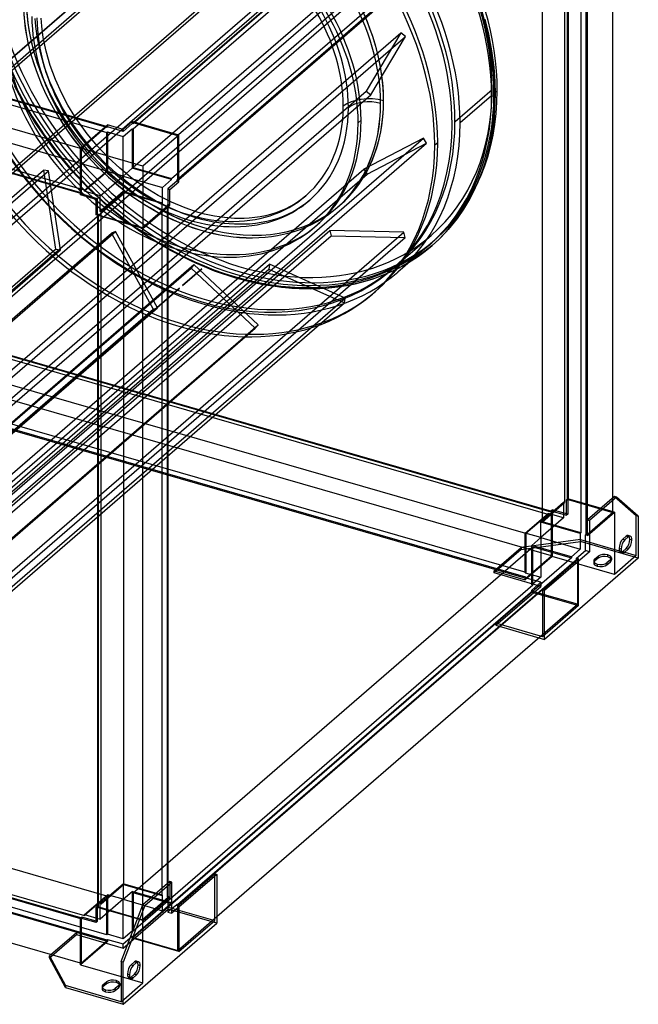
# Model space of a CAD drawing. Header units: millimetres. Extents: x -567 to 567, y -638 to 620.
# Tile 2 of 3: x 42 to 567, y -638 to 197. Entities that reach past the tile are written whole.
import ezdxf

# ---------------------------------------------------------------- set-up
doc = ezdxf.new("R2010")
doc.units = ezdxf.units.MM
doc.layers.add('MAIN-1', color=7, linetype='Continuous')
doc.layers.add('MAIN-2', color=7, linetype='Continuous')

msp = doc.modelspace()

# ---------------------------------------------------------------- linework, layer by layer
at = {"layer": 'MAIN-1'}
for p, q in [((138.91, 110.59), (477.16, 403.52)), ((515.04, 392.59), (176.79, 99.65)), ((545.04, -208.35), (545.04, 365.6)), ((176.91, 61.86), (515.04, 354.7)), ((522.3, -239.25), (522.3, 347.33)), ((523.17, 347.08), (523.17, -239.5)), ((-471.21, 276.47), (115.21, 107.18)), ((93.58, 88.17), (-493.08, 257.52)), ((-493.08, 219.63), (93.58, 50.28)), ((129.66, 104.45), (137.29, 111.06)), ((176.91, 99.62), (137.29, 111.06)), ((93.58, 88.46), (116.46, 108.27)), ((129.66, 104.45), (116.46, 108.27)), ((176.91, 99.62), (146.41, 73.21)), ((176.91, 60), (176.91, 99.62)), ((93.58, 48.83), (93.58, 88.46)), ((146.41, 73.21), (93.58, 88.46)), ((146.41, 73.21), (146.41, 20.38)), ((169.29, 53.39), (176.91, 60)), ((169.29, 40.19), (169.29, 53.39)), ((106.79, 45.02), (93.58, 48.83)), ((106.79, 31.82), (106.79, 45.02)), ((146.41, 20.38), (169.29, 40.19)), ((167.92, -534.95), (167.92, 39)), ((146.41, 20.38), (106.79, 31.82)), ((108.16, -555.17), (108.16, 31.42)), ((146.04, 20.48), (146.04, -554.53)), ((546.41, -207.17), (523.53, -226.98)), ((548.14, -207.67), (525.27, -227.48)), ((548.14, -207.67), (546.41, -207.17)), ((566.64, -223.69), (548.14, -207.67)), ((566.64, -223.69), (566.64, -259.42)), ((523.53, -240.19), (523.53, -226.98)), ((523.53, -226.98), (525.27, -227.48)), ((525.27, -227.48), (525.27, -253.89)), ((521.8, -239.69), (522.3, -239.25)), ((521.8, -252.89), (521.8, -239.69)), ((523.53, -240.19), (521.8, -239.69)), ((523.17, -239.5), (522.3, -239.25)), ((523.53, -239.19), (523.17, -239.5)), ((555.14, -243.83), (558.14, -241.23)), ((559.41, -243.33), (561.14, -243.83)), ((525.27, -253.89), (487.14, -286.91)), ((514.18, -259.5), (521.8, -252.89)), ((525.27, -253.89), (521.8, -252.89)), ((552.42, -253.58), (553.28, -253.83)), ((553.41, -253.72), (556.41, -251.12)), ((555.14, -254.22), (553.41, -253.72)), ((558.14, -251.62), (555.14, -254.22)), ((556.41, -251.12), (558.14, -251.62)), ((175.93, -553.3), (514.18, -260.36)), ((515.04, -260.61), (176.79, -553.55)), ((485.41, -286.41), (515.91, -260)), ((566.64, -259.42), (487.14, -328.26)), ((515.91, -260), (514.18, -259.5)), ((514.18, -260.36), (514.18, -259.5)), ((514.18, -260.36), (515.04, -260.61)), ((515.04, -260.61), (515.04, -260.75)), ((487.14, -286.91), (485.41, -286.41)), ((485.41, -286.41), (485.41, -326.03)), ((487.14, -328.26), (487.14, -286.91)), ((209.14, -563.42), (485.41, -324.17)), ((485.41, -326.03), (483.79, -325.57)), ((482.29, -326.87), (487.14, -328.26)), ((-493.08, -395.68), (93.58, -565.03)), ((93.83, -564.53), (-492.58, -395.24)), ((93.58, -602.92), (-493.08, -433.57)), ((169.28, -533.77), (146.41, -553.58)), ((148.14, -554.08), (171.02, -534.27)), ((171.02, -534.27), (169.28, -533.77)), ((209.14, -527.67), (171.02, -560.68)), ((171.02, -560.68), (171.02, -534.27)), ((176.91, -553.58), (207.41, -527.17)), ((207.41, -527.17), (209.14, -527.67)), ((209.14, -527.67), (209.14, -569.02)), ((106.79, -555.35), (107.79, -554.48)), ((141.83, -565.47), (106.79, -555.35)), ((106.79, -568.56), (106.79, -555.35)), ((108.16, -554.59), (107.79, -554.48)), ((142.03, -564.95), (108.16, -555.17)), ((127.91, -601.64), (146.41, -553.58)), ((148.14, -554.08), (129.64, -602.14)), ((146.41, -553.58), (148.14, -554.08)), ((171.02, -556.68), (175.18, -553.08)), ((176.91, -553.58), (175.18, -553.08)), ((93.58, -564.74), (94.58, -563.88)), ((93.58, -604.36), (93.58, -564.74)), ((106.79, -568.56), (93.58, -564.74)), ((106.79, -567.4), (94.58, -563.88)), ((129.64, -637.87), (209.14, -569.02)), ((67.17, -596.74), (68.42, -595.66)), ((67.17, -596.74), (80.71, -622.01)), ((67.17, -598.47), (67.17, -596.74)), ((80.71, -623.74), (67.17, -598.47)), ((93.58, -604.36), (127.91, -614.27)), ((127.91, -601.64), (127.91, -635.64)), ((129.64, -602.14), (127.91, -601.64)), ((129.64, -637.87), (129.64, -602.14)), ((138.14, -604.96), (141.14, -602.36)), ((142.41, -604.46), (144.14, -604.96)), ((123.79, -617.7), (123.79, -619.44)), ((136.41, -614.85), (139.41, -612.25)), ((138.14, -615.35), (136.41, -614.85)), ((141.14, -612.75), (138.14, -615.35)), ((139.41, -612.25), (141.14, -612.75)), ((127.91, -635.64), (80.71, -622.01)), ((80.71, -622.01), (80.71, -623.74)), ((80.71, -623.74), (129.64, -637.87)), ((112.59, -621.4), (115.59, -618.8)), ((115.59, -620.53), (112.59, -623.13)), ((112.59, -623.13), (112.59, -621.4)), ((115.59, -618.8), (115.59, -620.53)), ((125.99, -621.8), (122.99, -624.4))]:
    msp.add_line(p, q, dxfattribs=at)
for centre, major_axis, ratio, start_param, end_param in [((196.54, 170.21), (114.56, -132.28), 0.75, -0.000448, 0), ((558.14, -246.43), (1.66, 5.76), 0.433013, 0.000007, 0.588003), ((556.41, -245.93), (-1.66, -5.76), 0.433013, 2.158799, 2.787097), ((558.14, -246.43), (1.66, 5.76), 0.433013, -0.982794, 0.000007), ((555.14, -249.02), (1.66, 5.76), 0.433013, 0.588003, 2.158799), ((556.41, -245.93), (-1.66, -5.76), 0.433013, 0.588003, 2.158799), ((558.14, -246.43), (1.66, 5.76), 0.433013, -2.55359, -0.982794), ((555.14, -249.02), (1.66, 5.76), 0.433013, 2.158799, 3.141599), ((553.41, -248.52), (-1.66, -5.76), 0.433013, 0.354496, 0.588003), ((555.14, -249.02), (1.66, 5.76), 0.433013, -3.141586, -2.55359), ((138.14, -610.16), (1.66, 5.76), 0.433013, 0.588003, 2.158799), ((139.41, -607.06), (-1.66, -5.76), 0.433013, 0.588003, 2.158799), ((141.14, -607.56), (1.66, 5.76), 0.433013, 0.000007, 0.588003), ((141.14, -607.56), (1.66, 5.76), 0.433013, -2.55359, -0.982794), ((139.41, -607.06), (-1.66, -5.76), 0.433013, 2.158799, 2.787097), ((141.14, -607.56), (1.66, 5.76), 0.433013, -0.982794, 0.000007), ((120.79, -620.3), (-6, 0), 0.5, -2.094395, -0.523599), ((120.79, -620.3), (-6, 0), 0.5, 3.141499, 4.18879), ((138.14, -610.16), (1.66, 5.76), 0.433013, 2.158799, 3.141599), ((136.41, -609.66), (-1.66, -5.76), 0.433013, 0.354496, 0.588003), ((138.14, -610.16), (1.66, 5.76), 0.433013, -3.141586, -2.55359), ((117.79, -622.9), (-6, 0), 0.5, -0.523599, -0.000094), ((117.79, -622.9), (-6, 0), 0.5, -0.000094, 1.047198), ((117.79, -624.63), (6, 0), 0.5, 2.617994, 2.8486), ((117.79, -622.9), (-6, 0), 0.5, 1.047198, 2.617994), ((120.79, -622.03), (6, 0), 0.5, 1.047198, 2.617994), ((120.79, -622.03), (6, 0), 0.5, 0.292994, 1.047198), ((120.79, -620.3), (-6, 0), 0.5, 2.617994, 3.141499)]:
    msp.add_ellipse(centre, major_axis=major_axis, ratio=ratio, start_param=start_param, end_param=end_param, dxfattribs=at)
at = {"layer": 'MAIN-2'}
for p, q in [((477.16, 402.66), (138.16, 109.07)), ((138.16, 104.74), (477.16, 398.33)), ((506.66, -210.06), (506.66, 377.11)), ((507.16, 377.54), (507.16, -209.62)), ((504.16, 374.94), (504.16, -212.22)), ((477.16, 365.63), (138.16, 72.05)), ((170.85, 62.61), (509.85, 356.2)), ((514.18, 354.95), (175.18, 61.36)), ((485.28, -228.57), (485.28, 358.6)), ((517.97, 349.16), (517.97, -238)), ((-116.31, 26.28), (238.69, 333.72)), ((-112.27, 26.66), (242.73, 334.1)), ((-153.01, 1.81), (201.99, 309.25)), ((-156.07, -0.37), (198.93, 307.07)), ((115.96, 106.1), (-471.21, 275.6)), ((-471.21, 271.27), (115.96, 101.77)), ((-41.2, -37.38), (313.8, 270.06)), ((-36.88, -38.86), (318.12, 268.58)), ((-93.03, -41.08), (261.97, 266.36)), ((-88.99, -40.69), (266.01, 266.75)), ((115.96, 69.08), (-471.21, 238.58)), ((-492.58, 220.07), (94.58, 50.57)), ((97.08, 52.73), (-490.08, 222.23)), ((-44.6, -101.26), (310.4, 206.18)), ((-40.28, -102.74), (314.72, 204.7)), ((55.67, 191.62), (55.15, 198.57)), ((60.66, 192), (60.15, 198.77)), ((436.4, 197.99), (439.54, 185.15)), ((10.34, -121.16), (365.34, 186.28)), ((57.01, 181.63), (55.67, 191.62)), ((61.94, 182.46), (60.66, 192)), ((365.34, 186.28), (335.85, 136.92)), ((369.2, 183.2), (365.34, 186.28)), ((439.54, 185.15), (442.21, 171.09)), ((14.2, -124.24), (369.2, 183.2)), ((59.53, 169.51), (57.01, 181.63)), ((64.38, 170.72), (61.94, 182.46)), ((339.71, 133.84), (369.2, 183.2)), ((63.12, 157.09), (59.53, 169.51)), ((67.87, 158.65), (64.38, 170.72)), ((442.21, 171.09), (444.05, 157.12)), ((67.65, 144.82), (63.12, 157.09)), ((72.28, 146.72), (67.87, 158.65)), ((444.05, 157.12), (444.96, 145.34)), ((73.21, 132.53), (67.65, 144.82)), ((77.69, 134.75), (72.28, 146.72)), ((444.96, 145.34), (445.26, 133.87)), ((-19.15, -170.52), (335.85, 136.92)), ((-15.29, -173.6), (339.71, 133.84)), ((45.94, 125.39), (37.46, 141.36)), ((82.92, 124.9), (77.69, 134.75)), ((335.85, 136.92), (339.71, 133.84)), ((411.18, 111.09), (442.68, 138.37)), ((447.01, 137.12), (444.26, 134.74)), ((445.26, 133.87), (444.45, 115.37)), ((55.43, 109.73), (45.94, 125.39)), ((78.39, 122.76), (73.21, 132.53)), ((348.05, 126.43), (348.09, 126.47)), ((442.26, 133.01), (415.51, 109.84)), ((84.19, 113.14), (78.39, 122.76)), ((88.8, 115.21), (82.92, 124.9)), ((59.24, 103.96), (55.43, 109.73)), ((87.01, 108.84), (84.19, 113.14)), ((95.17, 97.59), (87.01, 108.84)), ((91.16, 111.64), (88.8, 115.21)), ((99.12, 100.65), (91.16, 111.64)), ((137.29, 109.32), (129.66, 102.72)), ((137.29, 111.06), (137.29, 109.32)), ((138.16, 109.07), (137.29, 109.32)), ((138.16, 109.94), (138.91, 110.59)), ((138.16, 109.94), (138.16, 109.07)), ((176.04, 99), (138.16, 109.94)), ((331.55, 112.13), (329.05, 109.97)), ((444.45, 115.37), (442.13, 97.92)), ((72.07, 86.26), (59.24, 103.96)), ((115.96, 106.97), (94.08, 88.02)), ((107.83, 90.16), (99.12, 100.65)), ((115.21, 107.18), (115.96, 106.97)), ((115.96, 106.1), (115.96, 106.97)), ((116.46, 106.53), (115.96, 106.1)), ((115.96, 101.77), (116.46, 102.2)), ((115.96, 69.08), (115.96, 101.77)), ((116.46, 108.27), (116.46, 106.53)), ((129.66, 102.72), (116.46, 106.53)), ((116.46, 102.2), (116.46, 68.64)), ((116.46, 102.2), (129.66, 98.39)), ((129.66, 98.39), (137.29, 104.99)), ((129.66, 102.72), (129.66, 104.45)), ((137.29, 104.99), (138.16, 104.74)), ((137.29, 104.99), (137.29, 71.44)), ((138.16, 104.74), (138.16, 72.05)), ((29.4, -210.56), (384.4, 96.88)), ((32.12, -214.71), (387.12, 92.73)), ((104.09, 86.84), (95.17, 97.59)), ((129.66, 64.83), (129.66, 98.39)), ((176.79, 99.65), (176.04, 99)), ((176.04, 61.11), (176.04, 99)), ((384.4, 96.88), (333.92, 70.57)), ((336.65, 66.42), (387.12, 92.73)), ((387.12, 92.73), (384.4, 96.88)), ((394.01, 91.22), (396.51, 93.38)), ((442.13, 97.92), (439.77, 86.79)), ((86.09, 69.37), (72.07, 86.26)), ((94.08, 88.02), (93.58, 88.17)), ((94.08, 88.02), (94.08, 50.13)), ((113.69, 76.7), (104.09, 86.84)), ((117.04, 80.42), (107.83, 90.16)), ((439.77, 86.79), (435.46, 71.99)), ((123.86, 67.29), (113.69, 76.7)), ((126.79, 71.37), (117.04, 80.42)), ((-114.46, -83.03), (62.11, 69.88)), ((-112.22, -85.36), (66.39, 69.33)), ((-21.08, -236.87), (333.92, 70.57)), ((62.11, 69.88), (72.27, 2.8)), ((66.39, 69.33), (62.11, 69.88)), ((76.55, 2.24), (66.39, 69.33)), ((100.92, 53.69), (86.09, 69.37)), ((97.08, 52.73), (115.96, 69.08)), ((116.46, 68.64), (97.08, 51.87)), ((129.66, 64.83), (116.46, 68.64)), ((134.58, 58.62), (123.86, 67.29)), ((137.41, 62.74), (126.79, 71.37)), ((137.29, 71.44), (129.66, 64.83)), ((170.85, 61.75), (137.29, 71.44)), ((138.16, 72.05), (170.85, 62.61)), ((333.92, 70.57), (336.65, 66.42)), ((435.46, 71.99), (430.1, 58.23)), ((-18.35, -241.02), (336.65, 66.42)), ((110.29, 48.05), (129.66, 64.83)), ((129.66, 64.83), (129.66, 51.63)), ((129.66, 64.83), (163.22, 55.14)), ((145.64, 50.84), (134.58, 58.62)), ((148.37, 55.03), (137.41, 62.74)), ((163.22, 55.14), (170.85, 61.75)), ((175.18, 60.5), (167.55, 53.89)), ((170.85, 61.75), (170.85, 62.61)), ((175.18, 61.36), (175.18, 60.5)), ((175.18, 61.36), (176.04, 61.11)), ((176.91, 60), (175.18, 60.5)), ((176.04, 61.11), (176.91, 61.86)), ((93.58, 50.28), (94.08, 50.13)), ((94.08, 50.13), (94.58, 50.57)), ((94.58, 50.57), (94.58, 49.7)), ((97.08, 51.87), (97.08, 52.73)), ((110.29, 48.05), (97.08, 51.87)), ((116.64, 39.09), (100.92, 53.69)), ((129.66, 51.63), (110.29, 34.85)), ((130.03, 50.94), (111.16, 34.6)), ((163.22, 41.94), (129.66, 51.63)), ((162.72, 41.5), (130.03, 50.94)), ((130.03, 50.94), (130.03, -536.22)), ((157.11, 43.92), (145.64, 50.84)), ((159.54, 48.29), (148.37, 55.03)), ((163.22, 41.94), (163.22, 55.14)), ((167.55, 53.89), (167.55, 40.69)), ((167.55, 53.89), (169.29, 53.39)), ((430.1, 58.23), (423.56, 45.15)), ((94.58, 49.7), (93.58, 48.83)), ((94.58, 49.7), (107.79, 45.89)), ((106.79, 45.02), (107.79, 45.89)), ((107.79, 45.89), (107.79, 32.68)), ((110.29, 34.85), (110.29, 48.05)), ((168.66, 38.02), (157.11, 43.92)), ((170.77, 42.56), (159.54, 48.29)), ((162.72, 41.5), (163.22, 41.94)), ((182.23, 37.74), (170.77, 42.56)), ((278.42, 43.25), (275.04, 41.04)), ((281.65, 45.62), (278.42, 43.25)), ((284.74, 48.15), (281.65, 45.62)), ((288.02, 44.37), (284.72, 41.67)), ((423.56, 45.15), (418.47, 36.69)), ((111.16, 34.6), (110.29, 34.85)), ((111.16, -552.57), (111.16, 34.6)), ((133.81, 25.14), (116.64, 39.09)), ((146.04, 21.06), (167.92, 40)), ((162.72, -545.66), (162.72, 41.5)), ((167.55, 40.69), (167.05, 40.25)), ((167.92, 40), (167.05, 40.25)), ((167.05, 40.25), (167.05, -546.91)), ((169.29, 40.19), (167.55, 40.69)), ((167.92, 39), (167.92, 40)), ((180.48, 33.06), (168.66, 38.02)), ((193.48, 34.01), (182.23, 37.74)), ((198.7, 32.61), (193.48, 34.01)), ((259.27, 33.66), (254.79, 32.27)), ((263.54, 35.25), (259.27, 33.66)), ((267.61, 37.03), (263.54, 35.25)), ((271.48, 38.99), (267.61, 37.03)), ((273.87, 34.6), (269.75, 32.51)), ((275.04, 41.04), (271.48, 38.99)), ((277.66, 36.79), (273.87, 34.6)), ((281.27, 39.14), (277.66, 36.79)), ((284.72, 41.67), (281.27, 39.14)), ((311.06, 37.89), (311.1, 37.93)), ((313.62, 40.08), (313.57, 40.04)), ((418.47, 36.69), (412.94, 28.74)), ((107.79, 32.68), (106.79, 31.82)), ((107.79, 32.68), (108.66, 32.43)), ((108.66, 32.43), (108.16, 32)), ((108.16, 32), (146.04, 21.06)), ((108.16, 31.42), (108.16, 32)), ((108.66, 32.43), (108.66, -554.73)), ((151.61, 12.62), (133.81, 25.14)), ((192.09, 29.2), (180.48, 33.06)), ((197.61, 27.73), (192.09, 29.2)), ((206.5, 25.83), (197.61, 27.73)), ((207.33, 30.76), (198.7, 32.61)), ((215.1, 24.57), (206.5, 25.83)), ((215.65, 29.54), (207.33, 30.76)), ((224.21, 28.89), (215.65, 29.54)), ((232.31, 28.87), (224.21, 28.89)), ((236.5, 29.1), (232.31, 28.87)), ((241.37, 29.58), (236.5, 29.1)), ((246.03, 30.28), (241.37, 29.58)), ((246.91, 25.36), (241.99, 24.62)), ((250.5, 31.18), (246.03, 30.28)), ((251.63, 26.31), (246.91, 25.36)), ((254.79, 32.27), (250.5, 31.18)), ((256.16, 27.46), (251.63, 26.31)), ((260.91, 28.93), (256.16, 27.46)), ((265.43, 30.62), (260.91, 28.93)), ((269.75, 32.51), (265.43, 30.62)), ((412.94, 28.74), (405.49, 19.54)), ((-70.81, -150.41), (123.37, 17.75)), ((-50.05, -288.84), (304.95, 18.6)), ((12.68, -290.14), (367.68, 17.3)), ((123.37, 17.75), (119.73, 16.44)), ((158.74, -46.93), (123.37, 17.75)), ((146.04, 21.06), (146.04, 20.48)), ((199, 20.78), (199.04, 20.81)), ((224.04, 23.89), (215.1, 24.57)), ((232.54, 23.87), (224.04, 23.89)), ((236.88, 24.11), (232.54, 23.87)), ((241.99, 24.62), (236.88, 24.11)), ((292.06, 21.43), (294.56, 23.6)), ((304.95, 18.6), (306.07, 14.09)), ((367.68, 17.3), (304.95, 18.6)), ((368.8, 12.79), (367.68, 17.3)), ((405.49, 19.54), (397.41, 11.08)), ((-71.35, -149.04), (119.73, 16.44)), ((-48.93, -293.35), (306.07, 14.09)), ((13.8, -294.65), (368.8, 12.79)), ((119.73, 16.44), (155.11, -48.24)), ((169.85, 1.61), (151.61, 12.62)), ((306.07, 14.09), (368.8, 12.79)), ((359.39, -12.86), (390.89, 14.42)), ((394.16, 10.64), (391.41, 8.26)), ((397.41, 11.08), (391.72, 5.88)), ((-282.73, -304.64), (72.27, 2.8)), ((-78.89, -132.37), (76.55, 2.24)), ((72.27, 2.8), (76.55, 2.24)), ((188.31, -7.81), (169.85, 1.61)), ((389.41, 6.52), (362.66, -16.64)), ((385.72, 0.95), (379.45, -3.63)), ((391.71, 5.87), (385.72, 0.95)), ((207.34, -15.8), (188.31, -7.81)), ((372.9, -7.91), (366.05, -11.86)), ((379.45, -3.63), (372.9, -7.91)), ((-167.65, -320.7), (187.35, -13.26)), ((-101.74, -321.53), (253.26, -14.09)), ((-101.07, -317.45), (253.93, -10.01)), ((-62.29, -228.54), (189.7, -10.31)), ((196.5, -13.86), (180, -28.15)), ((180, -28.15), (196.5, -13.86)), ((180, -28.15), (196.5, -13.86)), ((180, -28.15), (196.5, -13.86)), ((189.7, -10.31), (187.35, -13.26)), ((187.35, -13.26), (241.82, -64.36)), ((244.18, -61.41), (189.7, -10.31)), ((226.2, -22.06), (207.34, -15.8)), ((253.93, -10.01), (253.26, -14.09)), ((253.26, -14.09), (317.41, -42.77)), ((318.09, -38.69), (253.93, -10.01)), ((358.63, -15.62), (350.89, -19.01)), ((366.05, -11.86), (358.63, -15.62)), ((235.03, -24.43), (226.2, -22.06)), ((249.76, -27.58), (235.03, -24.43)), ((334.43, -24.62), (326.47, -26.64)), ((342.82, -22.01), (334.43, -24.62)), ((350.89, -19.01), (342.82, -22.01)), ((177.5, -30.31), (-177.5, -337.75)), ((-177.5, -337.75), (177.5, -30.31)), ((-177.5, -337.75), (177.5, -30.31)), ((-177.5, -337.75), (177.5, -30.31)), ((264.12, -29.69), (249.76, -27.58)), ((279.07, -30.82), (264.12, -29.69)), ((293.43, -30.86), (279.07, -30.82)), ((300.95, -30.45), (293.43, -30.86)), ((309.73, -29.57), (300.95, -30.45)), ((318.25, -28.3), (309.73, -29.57)), ((326.47, -26.64), (318.25, -28.3)), ((341.16, -35.26), (343.66, -33.1)), ((-36.91, -346.13), (318.09, -38.69)), ((317.41, -42.77), (318.09, -38.69)), ((-199.89, -355.68), (155.11, -48.24)), ((-196.26, -354.37), (158.74, -46.93)), ((-37.59, -350.21), (317.41, -42.77)), ((155.11, -48.24), (158.74, -46.93)), ((490.08, -222.23), (-97.08, -52.73)), ((-94.58, -50.57), (492.58, -220.07)), ((-94.08, -50.13), (493.08, -219.63)), ((-113.18, -371.8), (241.82, -64.36)), ((-110.82, -368.85), (244.18, -61.41)), ((241.82, -64.36), (244.18, -61.41)), ((471.21, -238.58), (-115.96, -69.08)), ((493.08, -257.52), (-94.08, -88.02)), ((-115.96, -101.77), (471.21, -271.27)), ((471.21, -275.6), (-115.96, -106.1)), ((-115.96, -106.97), (471.21, -276.47)), ((545.04, -220.56), (545.04, -208.35)), ((546.41, -207.17), (564.91, -223.19)), ((483.91, -228.75), (503.29, -211.97)), ((485.28, -228.57), (504.16, -212.22)), ((504.16, -212.22), (503.29, -211.97)), ((503.29, -211.97), (503.29, -225.18)), ((505.79, -209.81), (506.79, -208.94)), ((505.79, -209.81), (506.66, -210.06)), ((505.79, -223.01), (505.79, -209.81)), ((506.66, -210.06), (507.16, -209.62)), ((506.79, -208.94), (506.79, -222.15)), ((546.41, -220.38), (506.79, -208.94)), ((507.16, -209.62), (545.04, -220.56)), ((470.71, -238.14), (490.08, -221.37)), ((490.08, -222.23), (471.21, -238.58)), ((503.29, -225.18), (483.91, -241.96)), ((490.08, -221.37), (490.08, -222.23)), ((503.29, -225.18), (490.08, -221.37)), ((492.58, -219.2), (493.58, -218.33)), ((492.58, -219.2), (505.79, -223.01)), ((492.58, -220.07), (492.58, -219.2)), ((493.08, -219.63), (492.58, -220.07)), ((493.08, -257.52), (493.08, -219.63)), ((493.58, -218.33), (493.58, -257.95)), ((506.79, -222.15), (493.58, -218.33)), ((506.79, -222.15), (505.79, -223.01)), ((523.53, -240.19), (546.41, -220.38)), ((545.04, -220.56), (523.53, -239.19)), ((546.41, -220.38), (546.41, -273.2)), ((564.91, -257.18), (564.91, -223.19)), ((564.91, -223.19), (566.64, -223.69)), ((483.91, -241.96), (483.91, -228.75)), ((517.47, -238.44), (483.91, -228.75)), ((517.97, -238), (485.28, -228.57)), ((470.71, -271.7), (470.71, -238.14)), ((483.91, -241.96), (470.71, -238.14)), ((471.21, -238.58), (471.21, -271.27)), ((476.29, -248.56), (483.91, -241.96)), ((483.91, -241.96), (483.91, -275.52)), ((483.91, -241.96), (517.47, -251.64)), ((517.97, -238), (517.47, -238.44)), ((517.47, -238.44), (517.47, -251.64)), ((556.41, -240.73), (553.41, -243.33)), ((558.14, -241.23), (556.41, -240.73)), ((559.81, -240.66), (558.07, -240.16)), ((138.16, -543.26), (477.16, -249.68)), ((444.29, -270.14), (467.17, -250.33)), ((517.71, -243.56), (467.17, -250.33)), ((467.17, -252.06), (517.71, -245.29)), ((467.17, -250.33), (467.17, -252.06)), ((476.29, -282.12), (476.29, -248.56)), ((509.85, -258.25), (476.29, -248.56)), ((477.16, -282.37), (477.16, -249.68)), ((477.16, -249.68), (509.85, -259.11)), ((517.71, -243.56), (552.42, -253.58)), ((517.71, -245.29), (517.71, -243.56)), ((566.64, -259.42), (517.71, -245.29)), ((553.41, -243.33), (555.14, -243.83)), ((467.17, -252.06), (444.29, -271.87)), ((493.58, -257.95), (470.71, -277.76)), ((471.21, -276.47), (493.08, -257.52)), ((546.41, -273.2), (493.58, -257.95)), ((517.47, -251.64), (509.85, -258.25)), ((509.85, -258.25), (509.85, -259.11)), ((529.59, -260.27), (532.59, -257.67)), ((532.59, -257.67), (532.59, -259.4)), ((540.79, -258.3), (540.79, -256.57)), ((564.91, -257.18), (546.41, -273.2)), ((552.14, -251.62), (550.41, -251.12)), ((553.48, -254.79), (551.75, -254.29)), ((553.28, -253.83), (564.91, -257.18)), ((509.85, -259.11), (170.85, -552.7)), ((515.04, -260.75), (515.04, -298.5)), ((515.91, -299.62), (515.91, -260)), ((528.79, -261.77), (528.79, -263.5)), ((532.59, -259.4), (529.59, -262)), ((529.59, -262), (529.59, -260.27)), ((531.79, -264.37), (531.79, -266.1)), ((542.99, -260.67), (539.99, -263.27)), ((539.99, -265), (542.99, -262.4)), ((539.99, -263.27), (539.99, -265)), ((542.99, -262.4), (542.99, -260.67)), ((543.79, -259.17), (543.79, -260.9)), ((444.29, -270.14), (470.71, -277.76)), ((444.29, -271.87), (444.29, -270.14)), ((483.91, -283.31), (444.29, -271.87)), ((471.21, -271.27), (470.71, -271.7)), ((470.71, -271.7), (483.91, -275.52)), ((470.71, -276.03), (471.21, -275.6)), ((471.21, -275.6), (471.21, -276.47)), ((483.91, -275.52), (476.29, -282.12)), ((477.16, -282.37), (138.16, -575.95)), ((445.79, -316.33), (483.91, -283.31)), ((470.71, -277.76), (470.71, -276.03)), ((483.91, -279.85), (470.71, -276.03)), ((476.29, -286.45), (483.91, -279.85)), ((476.29, -282.12), (477.16, -282.37)), ((483.91, -279.85), (483.91, -283.31)), ((138.16, -580.28), (477.16, -286.7)), ((477.16, -287.57), (138.16, -581.15)), ((476.29, -288.18), (445.79, -314.59)), ((476.29, -288.18), (476.29, -286.45)), ((477.16, -286.7), (476.29, -286.45)), ((476.29, -288.18), (515.91, -299.62)), ((477.16, -287.57), (477.16, -286.7)), ((515.04, -298.5), (477.16, -287.57)), ((485.41, -324.17), (515.04, -298.5)), ((515.91, -299.62), (485.41, -326.03)), ((483.79, -325.57), (445.79, -314.59)), ((445.79, -314.59), (445.79, -316.33)), ((445.79, -316.33), (482.29, -326.87)), ((115.96, -546.23), (-471.21, -376.73)), ((-490.08, -393.08), (97.08, -562.58)), ((115.96, -578.93), (-471.21, -409.43)), ((-471.21, -413.76), (115.96, -583.26)), ((-471.21, -414.62), (115.96, -584.12)), ((169.28, -533.77), (169.28, -546.98)), ((207.41, -566.79), (207.41, -527.17)), ((110.29, -552.32), (129.66, -535.54)), ((111.16, -552.57), (130.03, -536.22)), ((129.66, -535.54), (129.66, -548.75)), ((163.22, -545.23), (129.66, -535.54)), ((129.66, -548.75), (137.29, -542.14)), ((130.03, -536.22), (162.72, -545.66)), ((137.29, -542.14), (137.29, -575.7)), ((170.85, -551.83), (137.29, -542.14)), ((167.92, -547.16), (167.92, -534.95)), ((97.08, -561.71), (116.46, -544.93)), ((115.96, -546.23), (97.08, -562.58)), ((129.66, -548.75), (110.29, -565.53)), ((115.96, -578.93), (115.96, -546.23)), ((116.46, -544.93), (116.46, -578.49)), ((129.66, -548.75), (116.46, -544.93)), ((129.66, -582.31), (129.66, -548.75)), ((129.66, -548.75), (163.22, -558.43)), ((138.16, -543.26), (138.16, -575.95)), ((170.85, -552.7), (138.16, -543.26)), ((167.92, -547.16), (146.04, -566.1)), ((146.41, -566.79), (169.28, -546.98)), ((163.22, -545.23), (162.72, -545.66)), ((163.22, -558.43), (163.22, -545.23)), ((167.05, -546.91), (167.55, -546.48)), ((167.05, -546.91), (167.92, -547.16)), ((167.55, -546.48), (167.55, -559.68)), ((169.28, -546.98), (167.55, -546.48)), ((107.79, -554.48), (107.79, -567.69)), ((108.66, -554.73), (108.16, -554.59)), ((108.16, -555.17), (108.66, -554.73)), ((110.29, -552.32), (111.16, -552.57)), ((110.29, -565.53), (110.29, -552.32)), ((129.66, -590.1), (167.79, -557.08)), ((167.79, -555.35), (137.29, -581.76)), ((146.04, -554.53), (146.04, -566.1)), ((170.85, -551.83), (163.22, -558.43)), ((167.55, -559.68), (171.02, -556.68)), ((167.79, -555.35), (207.41, -566.79)), ((167.79, -557.08), (167.79, -555.35)), ((209.14, -569.02), (167.79, -557.08)), ((170.85, -552.7), (170.85, -551.83)), ((175.18, -553.08), (175.18, -553.95)), ((175.18, -553.95), (175.93, -553.3)), ((176.04, -554.2), (175.18, -553.95)), ((176.79, -553.55), (176.04, -554.2)), ((176.04, -592.09), (176.04, -554.2)), ((176.91, -553.58), (176.91, -593.2)), ((93.58, -565.03), (94.08, -565.18)), ((94.58, -564.74), (93.83, -564.53)), ((94.58, -564.74), (94.08, -565.18)), ((94.08, -565.18), (94.08, -603.07)), ((94.58, -563.88), (94.58, -564.74)), ((97.08, -561.71), (110.29, -565.53)), ((97.08, -562.58), (97.08, -561.71)), ((107.79, -567.69), (106.79, -567.4)), ((107.79, -567.69), (106.79, -568.56)), ((146.41, -566.79), (141.83, -565.47)), ((146.04, -566.1), (142.03, -564.95)), ((146.41, -619.61), (146.41, -566.79)), ((167.55, -559.68), (171.02, -560.68)), ((176.04, -592.09), (209.14, -563.42)), ((176.91, -593.2), (207.41, -566.79)), ((137.29, -575.7), (129.66, -582.31)), ((138.16, -575.95), (137.29, -575.7)), ((67.17, -598.47), (90.04, -578.66)), ((68.42, -595.66), (90.04, -576.93)), ((116.46, -584.55), (90.04, -576.93)), ((90.04, -576.93), (90.04, -578.66)), ((90.04, -578.66), (129.66, -590.1)), ((116.46, -584.55), (93.58, -604.36)), ((94.08, -603.07), (115.96, -584.12)), ((116.46, -578.49), (115.96, -578.93)), ((115.96, -583.26), (116.46, -582.82)), ((115.96, -584.12), (115.96, -583.26)), ((129.66, -582.31), (116.46, -578.49)), ((116.46, -582.82), (129.66, -586.64)), ((116.46, -582.82), (116.46, -584.55)), ((129.66, -586.64), (137.29, -580.03)), ((137.29, -580.03), (137.29, -581.76)), ((137.29, -580.03), (138.16, -580.28)), ((176.91, -593.2), (137.29, -581.76)), ((138.16, -580.28), (138.16, -581.15)), ((138.16, -581.15), (176.04, -592.09)), ((129.66, -590.1), (129.66, -586.64)), ((141.07, -601.29), (142.81, -601.79)), ((94.08, -603.07), (93.58, -602.92)), ((139.41, -601.86), (136.41, -604.46)), ((136.41, -604.46), (138.14, -604.96)), ((141.14, -602.36), (139.41, -601.86)), ((127.91, -614.27), (146.41, -619.61)), ((135.14, -612.75), (133.41, -612.25)), ((134.75, -615.42), (136.48, -615.92)), ((111.79, -622.9), (111.79, -624.63)), ((114.79, -627.23), (114.79, -625.5)), ((122.99, -626.13), (125.99, -623.53)), ((122.99, -624.4), (122.99, -626.13)), ((125.99, -623.53), (125.99, -621.8)), ((126.79, -620.3), (126.79, -622.03)), ((127.91, -635.64), (146.41, -619.61))]:
    msp.add_line(p, q, dxfattribs=at)
for centre, major_axis, ratio, start_param, end_param in [((226.75, 196.37), (164.97, -190.49), 0.75, 0.713724, 3.141533), ((225.75, 195.51), (-163.66, 188.98), 0.75, -2.427868, 0), ((227.75, 197.24), (163.66, -188.98), 0.75, 0.713724, 3.141593), ((230.5, 199.62), (163.66, -188.98), 0.75, 0.713724, 3.141593), ((230.5, 199.62), (-160.39, 185.2), 0.75, -2.427868, 0), ((196.5, 170.17), (160.39, -185.2), 0.75, 0.713724, 3.855317), ((196.5, 170.17), (160.39, -185.2), 0.75, 0.713724, 3.855317), ((199, 172.34), (-163.66, 188.98), 0.75, -2.427868, 0), ((199, 172.34), (-160.39, 185.2), 0.75, -2.427868, 0), ((177.5, 153.72), (-163.66, 188.98), 0.75, -2.427868, 0), ((180, 155.88), (163.66, -188.98), 0.75, 0.713724, 3.141593), ((196.5, 170.17), (114.56, -132.28), 0.75, 0.713724, 3.141593), ((196.54, 170.21), (114.56, -132.28), 0.75, 0.713724, 3.141593), ((177.5, 153.72), (114.56, -132.29), 0.75, 0.713724, 3.141593), ((180, 155.88), (-114.56, 132.29), 0.75, -2.427868, 0), ((199, 172.34), (-114.57, 132.3), 0.75, -3.141592, -0.857072), ((199.04, 172.38), (114.57, -132.3), 0.75, 0.713724, 2.284521), ((186.54, 161.55), (101.48, -117.18), 0.75, 0.713724, 3.141533), ((199, 172.34), (-114.57, 132.3), 0.75, 0, 2.284521), ((186.54, 161.55), (98.2, -113.4), 0.75, 0.713724, 3.141533), ((226.75, 196.37), (164.97, -190.49), 0.75, -2.427868, -0.000059), ((227.75, 197.24), (163.66, -188.98), 0.75, -2.427868, 0), ((230.5, 199.62), (163.66, -188.98), 0.75, -2.427868, 0), ((230.5, 199.62), (-160.39, 185.2), 0.75, 0.713724, 3.141593), ((225.75, 195.51), (-163.66, 188.98), 0.75, 0.713724, 3.141593), ((199, 172.34), (-163.66, 188.98), 0.75, 0.713724, 3.141593), ((196.5, 170.17), (160.39, -185.2), 0.75, -2.427868, 0.713724), ((199, 172.34), (-160.39, 185.2), 0.75, 0.713724, 3.141593), ((180, 155.88), (163.66, -188.98), 0.75, -2.427868, 0), ((177.5, 153.72), (-163.66, 188.98), 0.75, 0.713724, 3.141593), ((196.5, 170.17), (114.56, -132.28), 0.75, -2.427868, 0), ((196.54, 170.21), (114.56, -132.28), 0.75, -2.427868, -0.000448), ((199.04, 172.38), (114.57, -132.3), 0.75, -2.427868, -0.857072), ((177.5, 153.72), (114.56, -132.29), 0.75, -2.427868, 0), ((180, 155.88), (-114.56, 132.29), 0.75, 0.713724, 3.141593), ((186.54, 161.55), (101.48, -117.18), 0.75, -2.427868, -0.000059), ((186.54, 161.55), (98.2, -113.4), 0.75, -2.427868, -0.000059), ((230.5, 199.62), (-160.39, 185.2), 0.75, -3.141592, -2.427868), ((227.75, 197.24), (163.66, -188.98), 0.75, 0, 0.713724), ((230.5, 199.62), (163.66, -188.98), 0.75, 0, 0.713724), ((443.26, 133.87), (-2, 0), 0.5, 2.617994, 4.18879), ((196.5, 170.17), (114.56, -132.28), 0.75, 0, 0.713724), ((196.54, 170.21), (114.56, -132.28), 0.75, 0, 0.713724), ((199.04, 172.38), (114.57, -132.3), 0.75, 0, 0.713724), ((338.11, 117.8), (-25, 0), 0.5, -2.094395, -0.523599), ((338.11, 117.8), (-20, 0), 0.5, -2.093395, -0.523599), ((225.75, 195.51), (-163.66, 188.98), 0.75, -3.141592, -2.427868), ((226.75, 196.37), (164.97, -190.49), 0.75, 0, 0.713724), ((443.26, 133.87), (-2, 0), 0.5, 1.047198, 2.617994), ((186.54, 161.55), (98.2, -113.4), 0.75, -0.000059, 0.713724), ((186.54, 161.55), (101.48, -117.18), 0.75, -0.000059, 0.713724), ((177.5, 153.72), (114.56, -132.29), 0.75, 0, 0.713724), ((180, 155.88), (-114.56, 132.29), 0.75, -3.141592, -2.427868), ((199, 172.34), (-160.39, 185.2), 0.75, -3.141592, -2.427868), ((199, 172.34), (-163.66, 188.98), 0.75, -3.141592, -2.427868), ((180, 155.88), (163.66, -188.98), 0.75, 0, 0.713724), ((177.5, 153.72), (-163.66, 188.98), 0.75, -3.141592, -2.427868), ((199, 172.34), (-114.57, 132.3), 0.75, 2.284521, 3.141593), ((199.04, 172.38), (114.57, -132.3), 0.75, -0.857072, 0), ((196.5, -13.86), (0.000655, -0.000756), 0.75, 0.713724, 3.855317), ((196.5, -13.86), (0.000655, -0.000756), 0.75, -2.427868, 0.713724), ((177.5, -30.31), (0.000655, -0.000756), 0.75, 0.713724, 3.855317), ((177.5, -30.31), (0.000655, -0.000756), 0.75, -2.427868, 0.713724), ((180, -28.15), (-0.000655, 0.000756), 0.75, -2.427868, 0.713724), ((180, -28.15), (-0.000655, 0.000756), 0.75, 0.713724, 3.855317), ((556.41, -245.93), (-1.66, -5.76), 0.433013, -3.141586, -2.55359), ((556.41, -245.93), (-1.66, -5.76), 0.433013, 2.787097, 3.141599), ((553.41, -248.52), (-1.66, -5.76), 0.433013, -2.55359, -0.982794), ((537.79, -259.17), (-6, 0), 0.5, -2.094395, -0.523599), ((537.79, -260.9), (6, 0), 0.5, 1.047198, 2.617994), ((537.79, -259.17), (-6, 0), 0.5, 3.141499, 4.18879), ((537.79, -260.9), (6, 0), 0.5, -0.000094, 1.047198), ((553.41, -248.52), (-1.66, -5.76), 0.433013, -0.982794, 0.000007), ((553.41, -248.52), (-1.66, -5.76), 0.433013, 0.000007, 0.354496), ((534.79, -261.77), (-6, 0), 0.5, -0.523599, -0.000094), ((534.79, -261.77), (-6, 0), 0.5, -0.000094, 1.047198), ((534.79, -263.5), (6, 0), 0.5, 2.617994, 3.141499), ((534.79, -263.5), (6, 0), 0.5, 3.141499, 4.18879), ((534.79, -261.77), (-6, 0), 0.5, 1.047198, 2.617994), ((534.79, -263.5), (6, 0), 0.5, -2.094395, -0.523599), ((537.79, -259.17), (-6, 0), 0.5, 2.617994, 3.141499), ((537.79, -260.9), (6, 0), 0.5, -0.523599, -0.000094), ((139.41, -607.06), (-1.66, -5.76), 0.433013, -3.141586, -2.55359), ((139.41, -607.06), (-1.66, -5.76), 0.433013, 2.787097, 3.141599), ((136.41, -609.66), (-1.66, -5.76), 0.433013, -2.55359, -0.982794), ((136.41, -609.66), (-1.66, -5.76), 0.433013, -0.982794, 0.000007), ((136.41, -609.66), (-1.66, -5.76), 0.433013, 0.000007, 0.354496), ((117.79, -624.63), (6, 0), 0.5, 2.8486, 3.141499), ((117.79, -624.63), (6, 0), 0.5, 3.141499, 4.18879), ((117.79, -624.63), (6, 0), 0.5, -2.094395, -0.523599), ((120.79, -622.03), (6, 0), 0.5, -0.523599, -0.000094), ((120.79, -622.03), (6, 0), 0.5, -0.000094, 0.292994)]:
    msp.add_ellipse(centre, major_axis=major_axis, ratio=ratio, start_param=start_param, end_param=end_param, dxfattribs=at)

doc.saveas('drawing.dxf')
